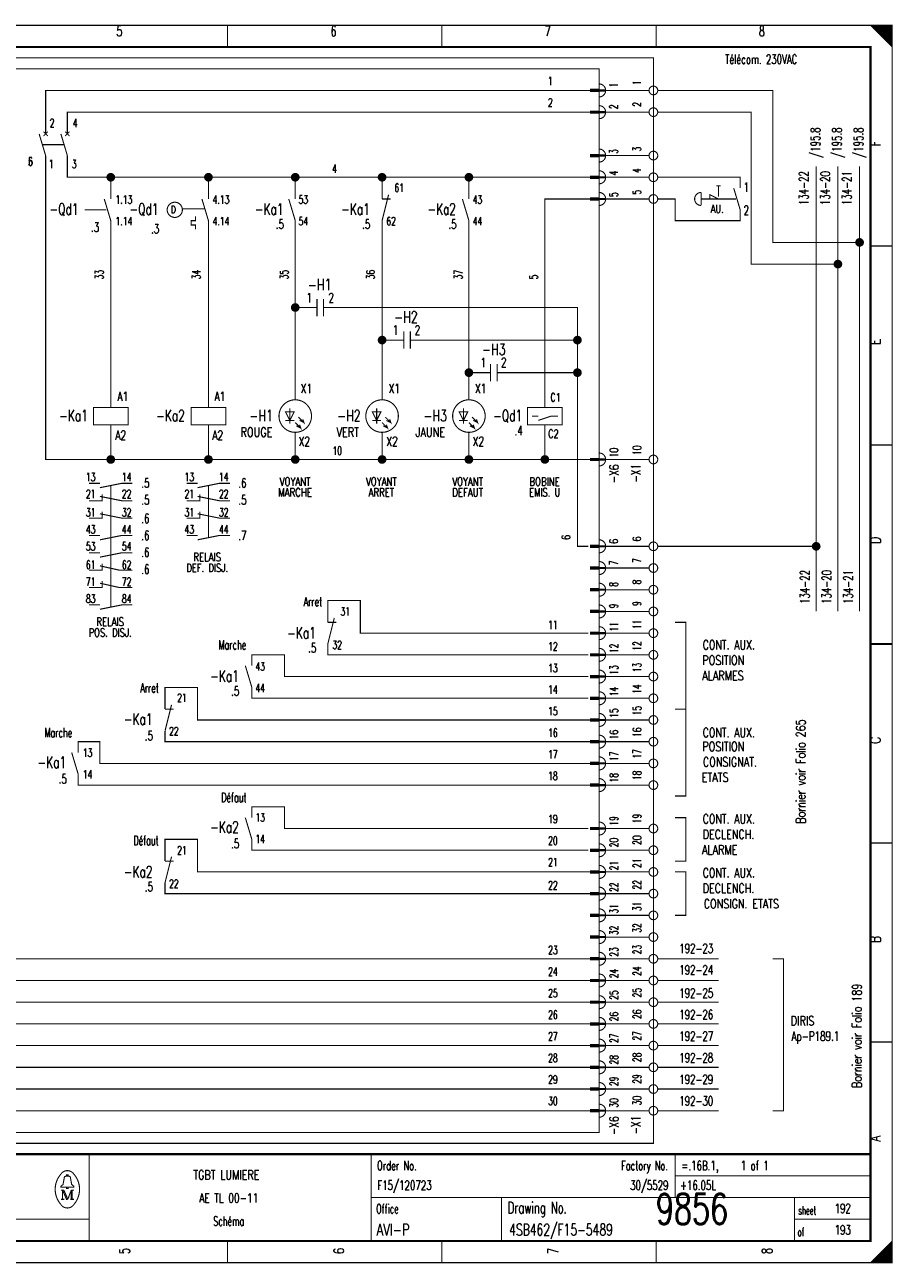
# Model space of a CAD drawing. Extents: x -1 to 405, y 0 to 286.
# Tile 2 of 2: x 205 to 405, y 0 to 285. Entities that reach past the tile are written whole.
import ezdxf
from ezdxf.enums import TextEntityAlignment as Align

# ---------------------------------------------------------------- set-up
doc = ezdxf.new("R2010")
doc.units = 0
doc.header["$MEASUREMENT"] = 0
doc.linetypes.add('GESTRICHELT', pattern=[3.75, 3, -0.75])
doc.layers.get('0').update_dxf_attribs({"color": 9, "linetype": 'CONTINUOUS'})
doc.layers.add('0L', color=7, linetype='CONTINUOUS')
doc.styles.get("Standard").update_dxf_attribs({"font": 'romans.shx', "bigfont": 'TXT.shx'})

# ---------------------------------------------------------------- blocks, each defined once
blk = doc.blocks.new('BCIRCLE_FILLED')
at = {"color": 0, "linetype": 'Continuous', "const_width": 1, "flags": 128}
blk.add_lwpolyline([(0.5, 0, 1), (-0.5, 0, 1)], format="xyb", close=True, dxfattribs=at)

msp = doc.modelspace()

# ---------------------------------------------------------------- linework, layer by layer
at = {"color": 0, "const_width": 0.25, "flags": 128}
for points in [[(0, 142.5), (0, 285), (405, 285), (405, 0), (0, 0), (0, 142.5)], [(400, 285), (405, 280), (404.75, 280.25), (404.75, 285), (404.5, 285), (404.5, 280.5), (404.25, 280.75), (404.25, 285), (404, 285), (404, 281), (403.75, 281.25), (403.75, 285), (403.5, 285), (403.5, 281.5), (403.25, 281.75)], [(401.5, 283.5), (401.5, 285), (401.25, 285), (401.25, 283.75), (401, 284), (401, 285), (400.75, 285), (400.75, 284.25), (400.5, 284.5), (400.5, 285), (400.25, 285), (400.25, 284.75)], [(403.25, 281.75), (403.25, 285), (403, 285), (403, 282), (402.75, 282.25), (402.75, 285), (402.5, 285), (402.5, 282.5), (402.25, 282.75), (402.25, 285), (402, 285), (402, 283), (401.75, 283.25), (401.75, 285), (401.5, 285)], [(210, 260), (210, 270), (335.5, 270)], [(349, 270), (339, 270)], [(397.5, 235), (377.5, 235), (377.5, 270), (351, 270)], [(215, 260), (215, 265), (335.5, 265)], [(349, 265), (339, 265)], [(392.5, 230), (372.5, 230), (372.5, 265), (351, 265)], [(225, 185), (210, 185), (210, 255)], [(225, 250), (215, 250), (215, 255)], [(349, 255), (339, 255)], [(387.5, 150), (387.5, 252.5)], [(392.5, 150), (392.5, 252.5)], [(397.5, 150), (397.5, 252.5)], [(225, 245), (225, 250), (247.5, 250)], [(247.5, 245), (247.5, 250), (267.5, 250)], [(267.5, 245), (267.5, 250), (287.5, 250)], [(287.5, 245), (287.5, 250), (307.5, 250)], [(307.5, 245), (307.5, 250), (335.5, 250)], [(349, 250), (339, 250)], [(363, 245), (363, 246), (365, 245)], [(325, 197), (325, 245), (335.5, 245)], [(349, 245), (339, 245)], [(225, 197), (225, 240)], [(244.5, 241), (244.5, 240), (243.5, 240), (243.5, 239), (244.5, 239), (244.5, 238)], [(247.5, 197), (247.5, 240)], [(267.5, 198.75), (267.5, 240)], [(287.5, 198.75), (287.5, 240)], [(307.5, 198.75), (307.5, 240)], [(269.5, 220), (267.5, 220)], [(297, 212.5), (332.5, 212.5), (332.5, 220), (277, 220)], [(289.5, 212.5), (287.5, 212.5)], [(317, 205), (332.5, 205), (332.5, 212.5)], [(335.5, 55), (187.5, 55), (187.5, 210)], [(335.5, 60), (192.5, 60), (192.5, 210)], [(335.5, 65), (197.5, 65), (197.5, 210)], [(335.5, 70), (202.5, 70), (202.5, 210)], [(309.5, 205), (307.5, 205)], [(335, 165), (332.5, 165), (332.5, 205)], [(325, 197), (329, 197), (329, 193), (321, 193), (321, 197), (325, 197)], [(267.25, 196), (265.25, 196), (266.25, 194), (267.25, 196)], [(268.25, 194.75), (269.5, 193.5), (269.25, 194.25), (269.5, 193.5), (268.5, 194)], [(287.25, 196), (285.25, 196), (286.25, 194), (287.25, 196)], [(288.25, 194.75), (289.5, 193.5), (289.25, 194.25), (289.5, 193.5), (288.5, 194)], [(307.25, 196), (305.25, 196), (306.25, 194), (307.25, 196)], [(308.25, 194.75), (309.5, 193.5), (309.25, 194.25), (309.5, 193.5), (308.5, 194)], [(323.5, 194), (326.5, 195), (328, 195)], [(247.5, 185), (225, 185), (225, 193)], [(267.5, 185), (247.5, 185), (247.5, 193)], [(267.5, 193.5), (268.75, 192.25), (268.5, 193), (268.75, 192.25), (267.75, 192.75)], [(287.5, 185), (267.5, 185), (267.5, 191.25)], [(287.5, 193.5), (288.75, 192.25), (288.5, 193), (288.75, 192.25), (287.75, 192.75)], [(307.5, 185), (287.5, 185), (287.5, 191.25)], [(307.5, 193.5), (308.75, 192.25), (308.5, 193), (308.75, 192.25), (307.75, 192.75)], [(325, 185), (307.5, 185), (307.5, 191.25)], [(335.5, 185), (325, 185), (325, 193)], [(349, 185), (339, 185)], [(220, 175.5), (223, 175.5), (223, 177)], [(222.5, 178.5), (227.5, 179.5), (230, 179.5)], [(242.5, 175.5), (245.5, 175.5), (245.5, 177)], [(245, 178.5), (250, 179.5), (252.5, 179.5)], [(335.5, 50), (172.5, 50), (172.5, 175), (98, 175)], [(222.5, 176.5), (227.5, 175.5), (230, 175.5)], [(245, 176.5), (250, 175.5), (252.5, 175.5)], [(220, 171.5), (223, 171.5), (223, 173)], [(222.5, 172.5), (227.5, 171.5), (230, 171.5)], [(242.5, 171.5), (245.5, 171.5), (245.5, 173)], [(245, 172.5), (250, 171.5), (252.5, 171.5)], [(222.5, 166.5), (227.5, 167.5), (230, 167.5)], [(245, 166.5), (250, 167.5), (252.5, 167.5)], [(222.5, 162.5), (227.5, 163.5), (230, 163.5)], [(349, 165), (339, 165)], [(387.5, 165), (351, 165)], [(220, 159.5), (223, 159.5), (223, 161)], [(222.5, 160.5), (227, 159.5), (230, 159.5)], [(349, 160), (339, 160)], [(220, 155.5), (223, 155.5), (223, 157)], [(335.5, 45), (167.5, 45), (167.5, 155), (103, 155)], [(222.5, 156.5), (227, 155.5), (230, 155.5)], [(349, 155), (339, 155)], [(222.5, 150.5), (227.5, 151.5), (230, 151.5)], [(335, 145), (282.5, 145), (282.5, 152.5), (275, 152.5), (275, 147.5)], [(349, 150), (339, 150)], [(355, 127.5), (357.5, 127.5), (357.5, 147.5), (355, 147.5)], [(335, 140), (275, 140), (275, 142.5)], [(349, 145), (339, 145)], [(335, 135), (265, 135), (265, 140), (257.5, 140), (257.5, 137.5)], [(349, 140), (339, 140)], [(335.5, 40), (162.5, 40), (162.5, 135), (108, 135)], [(349, 135), (339, 135)], [(335.5, 125), (245, 125), (245, 132.5), (237.5, 132.5), (237.5, 127.5)], [(335, 130), (257.5, 130), (257.5, 132.5)], [(349, 130), (339, 130)], [(355, 127.5), (357.5, 127.5), (357.5, 107.5), (355, 107.5)], [(349, 125), (339, 125)], [(335.5, 35), (157.5, 35), (157.5, 120), (120, 120)], [(335.5, 115), (222.5, 115), (222.5, 120), (217.5, 120), (217.5, 117.5)], [(335.5, 120), (237.5, 120), (237.5, 122.5)], [(349, 120), (339, 120)], [(349, 115), (339, 115)], [(335.5, 110), (217.5, 110), (217.5, 112.5)], [(349, 110), (339, 110)], [(335, 100), (265, 100), (265, 105), (257.5, 105), (257.5, 102.5)], [(349, 100), (339, 100)], [(355, 102.5), (357.5, 102.5), (357.5, 92.5), (355, 92.5)], [(335.5, 90), (245, 90), (245, 97.5), (237.5, 97.5), (237.5, 92.5)], [(335, 95), (257.5, 95), (257.5, 97.5)], [(349, 95), (339, 95)], [(349, 90), (339, 90)], [(355, 90), (357.5, 90), (357.5, 80), (355, 80)], [(335.5, 85), (237.5, 85), (237.5, 87.5)], [(349, 85), (339, 85)], [(349, 80), (339, 80)], [(349, 75), (339, 75)], [(349, 70), (339, 70)], [(365, 70), (351, 70)], [(377.5, 70), (380, 70), (380, 35), (377.5, 35)], [(349, 65), (339, 65)], [(365, 65), (351, 65)], [(349, 60), (339, 60)], [(365, 60), (351, 60)], [(349, 55), (339, 55)], [(365, 55), (351, 55)], [(349, 50), (339, 50)], [(365, 50), (351, 50)], [(349, 45), (339, 45)], [(365, 45), (351, 45)], [(349, 40), (339, 40)], [(365, 40), (351, 40)], [(349, 35), (339, 35)], [(365, 35), (351, 35)], [(214.8, 19.9), (214.8, 20.2), (215.2, 20.2), (215.2, 19.9)], [(214.8, 17.4), (213.5, 17.4), (213.5, 17.6), (214, 18), (214.3, 19.6)], [(215.2, 17.4), (216.5, 17.4), (216.5, 17.6), (216, 18), (215.7, 19.6)], [(213.9, 16.7), (213.9, 14.6), (213.5, 14.6)], [(213.9, 16.7), (214.8, 14.6), (215.1, 14.6)], [(403, 0), (403, 3), (402.75, 2.75), (402.75, 0), (402.5, 0), (402.5, 2.5), (402.25, 2.25), (402.25, 0), (402, 0), (402, 2), (401.75, 1.75), (401.75, 0), (401.5, 0), (401.5, 1.5), (401.25, 1.25)], [(404.75, 4.75), (404.75, 0), (404.5, 0), (404.5, 4.5), (404.25, 4.25), (404.25, 0), (404, 0), (404, 4), (403.75, 3.75), (403.75, 0), (403.5, 0), (403.5, 3.5), (403.25, 3.25), (403.25, 0), (403, 0)], [(401.25, 1.25), (401.25, 0), (401, 0), (401, 1), (400.75, 0.75), (400.75, 0), (400.5, 0), (400.5, 0.5), (400.25, 0.25), (400.25, 0)]]:
    msp.add_lwpolyline(points, dxfattribs=at)
at = {"color": 0, "flags": 128}
for points, const_width in [([(0, 285), (405, 285), (405, 0), (0, 0)], 0.25), ([(5, 280), (400, 280), (400, 5), (5, 5)], 0.5), ([(5, 280), (400, 280), (400, 5), (5, 5)], 0.25), ([(337.5, 269.75), (335.5, 269.75), (335.5, 270.25), (337.5, 270.25)], 0.25), ([(337.5, 264.75), (335.5, 264.75), (335.5, 265.25), (337.5, 265.25)], 0.25), ([(337.5, 254.75), (335.5, 254.75), (335.5, 255.25), (337.5, 255.25)], 0.25), ([(337.5, 249.75), (335.5, 249.75), (335.5, 250.25), (337.5, 250.25)], 0.25), ([(337.5, 244.75), (335.5, 244.75), (335.5, 245.25), (337.5, 245.25)], 0.25), ([(221, 193), (229, 193), (229, 197), (221, 197)], 0.25), ([(243.5, 193), (251.5, 193), (251.5, 197), (243.5, 197)], 0.25), ([(337.5, 184.75), (335.5, 184.75), (335.5, 185.25), (337.5, 185.25)], 0.25), ([(337.5, 164.75), (335.5, 164.75), (335.5, 165.25), (337.5, 165.25)], 0.25), ([(337.5, 159.75), (335.5, 159.75), (335.5, 160.25), (337.5, 160.25)], 0.25), ([(337.5, 154.75), (335.5, 154.75), (335.5, 155.25), (337.5, 155.25)], 0.25), ([(337.5, 149.75), (335.5, 149.75), (335.5, 150.25), (337.5, 150.25)], 0.25), ([(337.5, 144.75), (335.5, 144.75), (335.5, 145.25), (337.5, 145.25)], 0.25), ([(337.5, 139.75), (335.5, 139.75), (335.5, 140.25), (337.5, 140.25)], 0.25), ([(337.5, 134.75), (335.5, 134.75), (335.5, 135.25), (337.5, 135.25)], 0.25), ([(337.5, 129.75), (335.5, 129.75), (335.5, 130.25), (337.5, 130.25)], 0.25), ([(337.5, 124.75), (335.5, 124.75), (335.5, 125.25), (337.5, 125.25)], 0.25), ([(337.5, 119.75), (335.5, 119.75), (335.5, 120.25), (337.5, 120.25)], 0.25), ([(337.5, 114.75), (335.5, 114.75), (335.5, 115.25), (337.5, 115.25)], 0.25), ([(337.5, 109.75), (335.5, 109.75), (335.5, 110.25), (337.5, 110.25)], 0.25), ([(337.5, 99.75), (335.5, 99.75), (335.5, 100.25), (337.5, 100.25)], 0.25), ([(337.5, 94.75), (335.5, 94.75), (335.5, 95.25), (337.5, 95.25)], 0.25), ([(337.5, 89.75), (335.5, 89.75), (335.5, 90.25), (337.5, 90.25)], 0.25), ([(337.5, 84.75), (335.5, 84.75), (335.5, 85.25), (337.5, 85.25)], 0.25), ([(337.5, 79.75), (335.5, 79.75), (335.5, 80.25), (337.5, 80.25)], 0.25), ([(337.5, 74.75), (335.5, 74.75), (335.5, 75.25), (337.5, 75.25)], 0.25), ([(337.5, 69.75), (335.5, 69.75), (335.5, 70.25), (337.5, 70.25)], 0.25), ([(337.5, 64.75), (335.5, 64.75), (335.5, 65.25), (337.5, 65.25)], 0.25), ([(337.5, 59.75), (335.5, 59.75), (335.5, 60.25), (337.5, 60.25)], 0.25), ([(337.5, 54.75), (335.5, 54.75), (335.5, 55.25), (337.5, 55.25)], 0.25), ([(337.5, 49.75), (335.5, 49.75), (335.5, 50.25), (337.5, 50.25)], 0.25), ([(337.5, 44.75), (335.5, 44.75), (335.5, 45.25), (337.5, 45.25)], 0.25), ([(337.5, 39.75), (335.5, 39.75), (335.5, 40.25), (337.5, 40.25)], 0.25), ([(337.5, 34.75), (335.5, 34.75), (335.5, 35.25), (337.5, 35.25)], 0.25), ([(214.8, 17.4), (215.2, 17.4), (215.2, 17.1), (214.8, 17.1)], 0.25)]:
    msp.add_lwpolyline(points, close=True, dxfattribs=dict(at, const_width=const_width))
at = {"color": 0}
for points, const_width in [([(251.875, 285), (251.875, 280)], 0.25), ([(301.25, 285), (301.25, 280)], 0.25), ([(350.625, 285), (350.625, 280)], 0.25), ([(335.5, 270), (337.5, 270)], 0.25), ([(335.5, 265), (337.5, 265)], 0.25), ([(208.5, 260), (210, 255)], 0.25), ([(210.5, 260.5), (209.5, 259.5)], 0.25), ([(209.5, 260.5), (210.5, 259.5)], 0.25), ([(213.5, 260), (215, 255)], 0.25), ([(215.5, 260.5), (214.5, 259.5)], 0.25), ([(214.5, 260.5), (215.5, 259.5)], 0.25), ([(335.5, 255), (337.5, 255)], 0.25), ([(335.5, 250), (337.5, 250)], 0.25), ([(289, 246), (287.5, 240)], 0.25), ([(361, 246.5), (361, 243.5)], 0.25), ([(364.5, 248), (365.5, 248)], 0.25), ([(368.5, 247.5), (370, 242.5)], 0.25), ([(223.5, 245), (225, 240)], 0.25), ([(246, 245), (247.5, 240)], 0.25), ([(266, 245), (267.5, 240)], 0.25), ([(287.5, 245), (289.5, 245)], 0.25), ([(306, 245), (307.5, 240)], 0.25), ([(335.5, 245), (337.5, 245)], 0.25), ([(405, 234.167), (400, 234.167)], 0.25), ([(272.5, 220), (269.5, 220)], 0.25), ([(272.5, 222), (272.5, 218)], 0.25), ([(274, 222), (274, 218)], 0.25), ([(274, 220), (277, 220)], 0.25), ([(292.5, 214.5), (292.5, 210.5)], 0.25), ([(294, 214.5), (294, 210.5)], 0.25), ([(292.5, 212.5), (289.5, 212.5)], 0.25), ([(294, 212.5), (297, 212.5)], 0.25), ([(312.5, 207), (312.5, 203)], 0.25), ([(314, 207), (314, 203)], 0.25), ([(312.5, 205), (309.5, 205)], 0.25), ([(314, 205), (317, 205)], 0.25), ([(266.25, 196.75), (266.25, 193.25)], 0.25), ([(286.25, 196.75), (286.25, 193.25)], 0.25), ([(306.25, 196.75), (306.25, 193.25)], 0.25), ([(265.25, 194), (267.25, 194)], 0.25), ([(285.25, 194), (287.25, 194)], 0.25), ([(305.25, 194), (307.25, 194)], 0.25), ([(322, 195), (323.5, 195)], 0.25), ([(405, 188.334), (400, 188.334)], 0.25), ([(335.5, 185), (337.5, 185)], 0.25), ([(220, 179.5), (222.5, 179.5)], 0.25), ([(242.5, 179.5), (245, 179.5)], 0.25), ([(220, 167.5), (222.5, 167.5)], 0.25), ([(242.5, 167.5), (245, 167.5)], 0.25), ([(220, 163.5), (222.5, 163.5)], 0.25), ([(335.5, 165), (337.5, 165)], 0.25), ([(335.5, 160), (337.5, 160)], 0.25), ([(335.5, 155), (337.5, 155)], 0.25), ([(220, 151.5), (222.5, 151.5)], 0.25), ([(276.5, 148.5), (275, 142.5)], 0.25), ([(335.5, 150), (337.5, 150)], 0.25), ([(275, 147.5), (277, 147.5)], 0.25), ([(335.5, 145), (337.5, 145)], 0.25), ([(400, 142.5), (405, 142.5)], 0.5), ([(405, 142.5), (400, 142.5)], 0.25), ([(335.5, 140), (337.5, 140)], 0.25), ([(256, 137.5), (257.5, 132.5)], 0.25), ([(335.5, 135), (337.5, 135)], 0.25), ([(239, 128.5), (237.5, 122.5)], 0.25), ([(335.5, 130), (337.5, 130)], 0.25), ([(237.5, 127.5), (239.5, 127.5)], 0.25), ([(335.5, 125), (337.5, 125)], 0.25), ([(335.5, 120), (337.5, 120)], 0.25), ([(216, 117.5), (217.5, 112.5)], 0.25), ([(335.5, 115), (337.5, 115)], 0.25), ([(335.5, 110), (337.5, 110)], 0.25), ([(256, 102.5), (257.5, 97.5)], 0.25), ([(335.5, 100), (337.5, 100)], 0.25), ([(335.5, 95), (337.5, 95)], 0.25), ([(405, 96.667), (400, 96.667)], 0.25), ([(239, 93.5), (237.5, 87.5)], 0.25), ([(237.5, 92.5), (239.5, 92.5)], 0.25), ([(335.5, 90), (337.5, 90)], 0.25), ([(335.5, 85), (337.5, 85)], 0.25), ([(335.5, 80), (337.5, 80)], 0.25), ([(335.5, 75), (337.5, 75)], 0.25), ([(335.5, 70), (337.5, 70)], 0.25), ([(335.5, 65), (337.5, 65)], 0.25), ([(335.5, 60), (337.5, 60)], 0.25), ([(335.5, 55), (337.5, 55)], 0.25), ([(335.5, 50), (337.5, 50)], 0.25), ([(405, 50.834), (400, 50.834)], 0.25), ([(335.5, 45), (337.5, 45)], 0.25), ([(335.5, 40), (337.5, 40)], 0.25), ([(335.5, 35), (337.5, 35)], 0.25), ([(400, 25), (5, 25)], 0.5), ([(220, 25), (220, 5)], 0.25), ([(285, 25), (285, 5)], 0.25), ([(355, 25), (355, 15)], 0.25), ([(214.6, 19.9), (215.5, 19.9)], 0.25), ([(355, 20), (400, 20)], 0.25), ([(213.5, 16.7), (214.2, 16.7)], 0.25), ([(213.9, 14.6), (214.3, 14.6)], 0.25), ([(214.2, 16.7), (215.1, 14.6)], 0.25), ([(215.1, 14.6), (215.9, 16.7)], 0.25), ([(216.5, 14.6), (215.7, 14.6)], 0.25), ([(215.9, 14.6), (215.9, 16.7)], 0.25), ([(215.9, 16.7), (216.5, 16.7)], 0.25), ([(216.1, 16.7), (216.1, 14.6)], 0.25), ([(285, 15), (400, 15)], 0.25), ([(315, 15), (315, 5)], 0.25), ([(382.5, 15), (382.5, 5)], 0.25), ([(5, 10), (220, 10)], 0.25), ([(382.5, 10), (400, 10)], 0.25), ([(251.875, 0), (251.875, 5)], 0.25), ([(301.25, 0), (301.25, 5)], 0.25), ([(350.625, 0), (350.625, 5)], 0.25), ([(405, 5), (400, 0)], 0.25)]:
    msp.add_lwpolyline(points, dxfattribs=dict(at, const_width=const_width))
at = {"color": 0, "linetype": 'GESTRICHELT', "const_width": 0.25, "flags": 128}
for points in [[(67.5, 277.5), (350, 277.5), (350, 27.5), (125, 27.5), (125, 65), (67.5, 65), (67.5, 277.5)], [(70, 250), (150, 250), (150, 275), (337.5, 275), (337.5, 225)], [(337.5, 192.5), (337.5, 30), (150, 30), (150, 82.5), (70, 82.5), (70, 250)], [(370, 247.5), (370, 250), (351, 250)], [(370, 242.5), (370, 240), (355, 240), (355, 245), (351, 245)]]:
    msp.add_lwpolyline(points, dxfattribs=at)
at = {"color": 0, "const_width": 0.25, "flags": 128}
for points in [[(337.5, 268.5, 1), (337.5, 271.5, 1)], [(337.5, 263.5, 1), (337.5, 266.5, 1)], [(337.5, 253.5, 1), (337.5, 256.5, 1)], [(337.5, 248.5, 1), (337.5, 251.5, 1)], [(337.5, 243.5, 1), (337.5, 246.5, 1)], [(361, 246.5, 1), (361, 243.5, 1)], [(337.5, 183.5, 1), (337.5, 186.5, 1)], [(337.5, 163.5, 1), (337.5, 166.5, 1)], [(337.5, 158.5, 1), (337.5, 161.5, 1)], [(337.5, 153.5, 1), (337.5, 156.5, 1)], [(337.5, 148.5, 1), (337.5, 151.5, 1)], [(337.5, 143.5, 1), (337.5, 146.5, 1)], [(337.5, 138.5, 1), (337.5, 141.5, 1)], [(337.5, 133.5, 1), (337.5, 136.5, 1)], [(337.5, 128.5, 1), (337.5, 131.5, 1)], [(337.5, 123.5, 1), (337.5, 126.5, 1)], [(337.5, 118.5, 1), (337.5, 121.5, 1)], [(337.5, 113.5, 1), (337.5, 116.5, 1)], [(337.5, 108.5, 1), (337.5, 111.5, 1)], [(337.5, 98.5, 1), (337.5, 101.5, 1)], [(337.5, 93.5, 1), (337.5, 96.5, 1)], [(337.5, 88.5, 1), (337.5, 91.5, 1)], [(337.5, 83.5, 1), (337.5, 86.5, 1)], [(337.5, 78.5, 1), (337.5, 81.5, 1)], [(337.5, 73.5, 1), (337.5, 76.5, 1)], [(337.5, 68.5, 1), (337.5, 71.5, 1)], [(337.5, 63.5, 1), (337.5, 66.5, 1)], [(337.5, 58.5, 1), (337.5, 61.5, 1)], [(337.5, 53.5, 1), (337.5, 56.5, 1)], [(337.5, 48.5, 1), (337.5, 51.5, 1)], [(337.5, 43.5, 1), (337.5, 46.5, 1)], [(337.5, 38.5, 1), (337.5, 41.5, 1)], [(337.5, 33.5, 1), (337.5, 36.5, 1)], [(213.499601, 20.388348, 0.373815), (213.488, 13.425, 0.373815)], [(216.493359, 20.403602, 0.530775), (213.513, 20.413, 0.530775)], [(214.6, 19.9, 0.414214), (214.3, 19.6, 0.414214)], [(215.7, 19.6, 0.414214), (215.4, 19.9, 0.414214)], [(216.498075, 13.401685, 0.378582), (216.463, 20.438, 0.378582)], [(213.502705, 13.401803, 0.532213), (216.488, 13.388, 0.532213)]]:
    msp.add_lwpolyline(points, format="xyb", dxfattribs=at)
for points in [[(351, 270, 1), (349, 270, 1)], [(351, 265, 1), (349, 265, 1)], [(351, 255, 1), (349, 255, 1)], [(351, 250, 1), (349, 250, 1)], [(351, 245, 1), (349, 245, 1)], [(241.5, 242.5, 1), (238, 242.5, 1)], [(271.25, 195, 1), (263.75, 195, 1)], [(291.25, 195, 1), (283.75, 195, 1)], [(311.25, 195, 1), (303.75, 195, 1)], [(351, 185, 1), (349, 185, 1)], [(351, 165, 1), (349, 165, 1)], [(351, 160, 1), (349, 160, 1)], [(351, 155, 1), (349, 155, 1)], [(351, 150, 1), (349, 150, 1)], [(351, 145, 1), (349, 145, 1)], [(351, 140, 1), (349, 140, 1)], [(351, 135, 1), (349, 135, 1)], [(351, 130, 1), (349, 130, 1)], [(351, 125, 1), (349, 125, 1)], [(351, 120, 1), (349, 120, 1)], [(351, 115, 1), (349, 115, 1)], [(351, 110, 1), (349, 110, 1)], [(351, 100, 1), (349, 100, 1)], [(351, 95, 1), (349, 95, 1)], [(351, 90, 1), (349, 90, 1)], [(351, 85, 1), (349, 85, 1)], [(351, 80, 1), (349, 80, 1)], [(351, 75, 1), (349, 75, 1)], [(351, 70, 1), (349, 70, 1)], [(351, 65, 1), (349, 65, 1)], [(351, 60, 1), (349, 60, 1)], [(351, 55, 1), (349, 55, 1)], [(351, 50, 1), (349, 50, 1)], [(351, 45, 1), (349, 45, 1)], [(351, 40, 1), (349, 40, 1)], [(351, 35, 1), (349, 35, 1)]]:
    msp.add_lwpolyline(points, format="xyb", close=True, dxfattribs=at)
at = {"color": 0, "linetype": 'GESTRICHELT', "const_width": 0.25}
for points in [[(209.25, 257.5), (214.25, 257.5)], [(365, 248), (365, 245.5)], [(219, 242.5), (224, 242.5)], [(241.5, 242.75), (246.75, 242.75)], [(367, 245), (361, 245)], [(364, 245), (369, 245)], [(337.5, 192.5), (337.5, 227.5)], [(225, 167), (225, 179)], [(247.5, 167), (247.5, 179)], [(225, 151), (225, 171.5)]]:
    msp.add_lwpolyline(points, dxfattribs=at)
at = {"layer": '0L', "color": 0}
for points in [[(338.95, 270.25), (337.55, 270.25), (338.95, 269.75), (337.55, 269.75)], [(338.95, 265.25), (337.55, 265.25), (338.95, 264.75), (337.55, 264.75)], [(338.95, 255.25), (337.55, 255.25), (338.95, 254.75), (337.55, 254.75)], [(338.95, 250.25), (337.55, 250.25), (338.95, 249.75), (337.55, 249.75)], [(338.95, 245.25), (337.55, 245.25), (338.95, 244.75), (337.55, 244.75)], [(338.95, 185.25), (337.55, 185.25), (338.95, 184.75), (337.55, 184.75)], [(338.95, 165.25), (337.55, 165.25), (338.95, 164.75), (337.55, 164.75)], [(338.95, 160.25), (337.55, 160.25), (338.95, 159.75), (337.55, 159.75)], [(338.95, 155.25), (337.55, 155.25), (338.95, 154.75), (337.55, 154.75)], [(338.95, 150.25), (337.55, 150.25), (338.95, 149.75), (337.55, 149.75)], [(338.95, 145.25), (337.55, 145.25), (338.95, 144.75), (337.55, 144.75)], [(338.95, 140.25), (337.55, 140.25), (338.95, 139.75), (337.55, 139.75)], [(338.95, 135.25), (337.55, 135.25), (338.95, 134.75), (337.55, 134.75)], [(338.95, 130.25), (337.55, 130.25), (338.95, 129.75), (337.55, 129.75)], [(338.95, 125.25), (337.55, 125.25), (338.95, 124.75), (337.55, 124.75)], [(338.95, 120.25), (337.55, 120.25), (338.95, 119.75), (337.55, 119.75)], [(338.95, 115.25), (337.55, 115.25), (338.95, 114.75), (337.55, 114.75)], [(338.95, 110.25), (337.55, 110.25), (338.95, 109.75), (337.55, 109.75)], [(338.95, 100.25), (337.55, 100.25), (338.95, 99.75), (337.55, 99.75)], [(338.95, 95.25), (337.55, 95.25), (338.95, 94.75), (337.55, 94.75)], [(338.95, 90.25), (337.55, 90.25), (338.95, 89.75), (337.55, 89.75)], [(338.95, 85.25), (337.55, 85.25), (338.95, 84.75), (337.55, 84.75)], [(338.95, 80.25), (337.55, 80.25), (338.95, 79.75), (337.55, 79.75)], [(338.95, 75.25), (337.55, 75.25), (338.95, 74.75), (337.55, 74.75)], [(338.95, 70.25), (337.55, 70.25), (338.95, 69.75), (337.55, 69.75)], [(338.95, 65.25), (337.55, 65.25), (338.95, 64.75), (337.55, 64.75)], [(338.95, 60.25), (337.55, 60.25), (338.95, 59.75), (337.55, 59.75)], [(338.95, 55.25), (337.55, 55.25), (338.95, 54.75), (337.55, 54.75)], [(338.95, 50.25), (337.55, 50.25), (338.95, 49.75), (337.55, 49.75)], [(338.95, 45.25), (337.55, 45.25), (338.95, 44.75), (337.55, 44.75)], [(338.95, 40.25), (337.55, 40.25), (338.95, 39.75), (337.55, 39.75)], [(338.95, 35.25), (337.55, 35.25), (338.95, 34.75), (337.55, 34.75)]]:
    msp.add_solid(points, dxfattribs=at)

# ---------------------------------------------------------------- block references
at = {"color": 0}
for p in [(225, 250), (247.5, 250), (267.5, 250), (287.5, 250), (307.5, 250), (397.5, 235), (392.5, 230), (267.5, 220), (287.5, 212.5), (332.5, 212.5), (307.5, 205), (332.5, 205), (225, 185), (247.5, 185), (267.5, 185), (287.5, 185), (307.5, 185), (325, 185), (387.5, 165)]:
    msp.add_blockref('BCIRCLE_FILLED', p, dxfattribs=at)

# ---------------------------------------------------------------- texts
for s, height, width, p in [('5', 2.38125, 0.672, (226.989415, 284.858032)), ('6', 2.38125, 0.672, (276.323163, 284.858032)), ('7', 2.38125, 0.672, (325.656912, 284.858032)), ('8', 2.38125, 0.672, (374.99066, 284.858032)), ('D', 1.666875, 0.76, (239.411582, 243.403487)), ('AU.', 1.905, 0.738667, (364.698007, 243.687422)), ('-H1', 2.619375, 0.709333, (273.128892, 226.580324)), ('-H2', 2.619375, 0.709333, (293.004359, 219.127024)), ('-H3', 2.619375, 0.709333, (313.234745, 211.673724)), ('VOYANT', 1.905, 0.76, (267.450187, 180.86675)), ('VOYANT', 1.905, 0.76, (287.325654, 180.86675)), ('VOYANT', 1.905, 0.76, (307.201121, 180.86675)), ('BOBINE', 1.905, 0.76, (324.947073, 180.86675)), ('MARCHE', 1.905, 0.76, (267.450187, 178.382316)), ('ARRET', 1.905, 0.76, (287.325654, 178.382316)), ('DEFAUT', 1.905, 0.76, (307.201121, 178.382316)), ('EMIS. U', 1.905, 0.741714, (324.947073, 178.382316)), ('RELAIS', 1.905, 0.76, (247.219801, 163.475716)), ('DEF. DISJ.', 1.905, 0.7408, (247.219801, 160.991283)), ('RELAIS', 1.905, 0.76, (224.8599, 148.569116)), ('POS. DISJ.', 1.905, 0.7408, (224.8599, 146.084682)), ('TGBT LUMIERE ', 2.143125, 0.754667, (252.188667, 21.295143)), ('AE TL 00-11', 2.143125, 0.712, (252.188667, 15.971357)), ('Schéma', 2.143125, 0.626667, (252.188667, 10.647572))]:
    msp.add_text(s, height=height, dxfattribs=dict(at, width=width)).set_placement(p, align=Align.TOP_CENTER)
for s, height, width, p in [('Télécom. 230VAC', 2.143125, 0.669867, (366.520517, 278.256538)), ('1', 1.905, 0.672, (325.7066, 273.145704)), ('2', 1.905, 0.672, (325.7066, 268.176837)), ('1', 1.905, 0.672, (210.712827, 253.980075)), ('3', 1.905, 0.672, (216.036613, 253.980075)), ('4', 1.905, 0.672, (276.017933, 252.915318)), ('1', 2.143125, 0.672, (370.78132, 248.798257)), ('1.13', 1.905, 0.678, (226.098568, 245.816936)), ('4.13', 1.905, 0.678, (248.458468, 245.816936)), ('53', 1.905, 0.672, (268.259402, 245.816936)), ('43', 1.905, 0.672, (308.365255, 245.816936)), ('2', 2.143125, 0.672, (370.78132, 243.474471)), ('1.14', 1.905, 0.678, (226.098568, 240.84807)), ('4.14', 1.905, 0.678, (248.458468, 240.84807)), ('54', 1.905, 0.672, (268.259402, 240.84807)), ('62', 1.905, 0.672, (288.489788, 240.84807)), ('44', 1.905, 0.672, (308.365255, 240.84807)), ('A2', 2.143125, 0.716, (226.036457, 191.656289)), ('A2', 2.143125, 0.716, (248.396357, 191.656289)), ('C2', 1.905, 0.716, (325.768711, 191.86924)), ('X2', 2.143125, 0.716, (268.271824, 190.236613)), ('X2', 2.143125, 0.716, (288.50221, 190.236613)), ('X2', 2.143125, 0.716, (308.377677, 190.236613)), ('10', 1.905, 0.672, (276.067621, 187.965131)), ('13', 1.905, 0.672, (219.280573, 181.931507)), ('.5', 2.143125, 0.684, (232.032814, 180.653798)), ('.5', 2.143125, 0.684, (232.032814, 180.653798)), ('13', 1.905, 0.672, (241.995392, 181.931507)), ('.6', 2.143125, 0.684, (254.392715, 180.653798)), ('.6', 2.143125, 0.684, (254.392715, 180.653798)), ('21', 1.905, 0.672, (219.280573, 178.027397)), ('21', 1.905, 0.672, (241.995392, 178.027397)), ('.5', 2.143125, 0.684, (232.032814, 176.749689)), ('.5', 2.143125, 0.684, (232.032814, 176.749689)), ('.5', 2.143125, 0.684, (254.392715, 176.749689)), ('.5', 2.143125, 0.684, (254.392715, 176.749689)), ('31', 1.905, 0.672, (219.280573, 173.768369)), ('.6', 2.143125, 0.684, (232.032814, 172.49066)), ('.6', 2.143125, 0.684, (232.032814, 172.49066)), ('31', 1.905, 0.672, (241.995392, 173.768369)), ('43', 1.905, 0.672, (219.280573, 169.864259)), ('.6', 2.143125, 0.684, (232.032814, 168.58655)), ('.6', 2.143125, 0.684, (232.032814, 168.58655)), ('43', 1.905, 0.672, (241.995392, 169.864259)), ('.7', 2.143125, 0.684, (254.392715, 168.58655)), ('.7', 2.143125, 0.684, (254.392715, 168.58655)), ('53', 1.905, 0.672, (219.280573, 165.960149)), ('.6', 2.143125, 0.684, (232.032814, 164.682441)), ('.6', 2.143125, 0.684, (232.032814, 164.682441)), ('61', 1.905, 0.672, (219.280573, 161.701121)), ('.6', 2.143125, 0.684, (232.032814, 160.778331)), ('.6', 2.143125, 0.684, (232.032814, 160.778331)), ('71', 1.905, 0.672, (219.280573, 157.797011)), ('83', 1.905, 0.672, (219.280573, 153.892902)), ('11', 1.905, 0.672, (325.756289, 147.859278)), ('32', 1.905, 0.672, (276.067621, 143.24533)), ('12', 1.905, 0.672, (325.756289, 142.890411)), ('CONT. AUX.', 2.143125, 0.7408, (361.352895, 143.387298)), ('POSITION', 2.143125, 0.76, (361.253518, 139.838107)), ('43', 1.905, 0.672, (258.321669, 138.276463)), ('13', 1.905, 0.672, (325.756289, 137.921544)), ('ALARMES', 2.143125, 0.76, (361.253518, 136.288917)), ('44', 1.905, 0.672, (258.321669, 133.307597)), ('14', 1.905, 0.672, (325.756289, 132.952677)), ('15', 1.905, 0.672, (325.756289, 127.983811)), ('22', 1.905, 0.672, (238.446202, 123.369863)), ('16', 1.905, 0.672, (325.756289, 123.014944)), ('CONT. AUX.', 2.143125, 0.7408, (361.352895, 123.156912)), ('POSITION', 2.143125, 0.76, (361.253518, 119.96264)), ('13', 1.905, 0.672, (218.570735, 118.400996)), ('17', 1.905, 0.672, (325.756289, 118.046077)), ('CONSIGNAT.', 2.143125, 0.7536, (361.402584, 116.41345)), ('14', 1.905, 0.672, (218.570735, 113.43213)), ('18', 1.905, 0.672, (325.756289, 113.07721)), ('ETATS', 2.143125, 0.76, (361.104452, 112.864259)), ('13', 1.905, 0.672, (258.321669, 103.494396)), ('19', 1.905, 0.672, (325.756289, 103.139477)), ('CONT. AUX.', 2.143125, 0.7408, (361.352895, 103.281445)), ('14', 1.905, 0.672, (258.321669, 98.525529)), ('20', 1.905, 0.672, (325.756289, 98.17061)), ('DECLENCH.', 2.143125, 0.752889, (361.365318, 99.732254)), ('ALARME', 2.143125, 0.76, (361.191407, 96.183064)), ('21', 1.905, 0.672, (325.756289, 93.201743)), ('CONT. AUX.', 2.143125, 0.7408, (361.352895, 90.859278)), ('22', 1.905, 0.672, (238.446202, 88.232877)), ('22', 1.905, 0.672, (325.756289, 87.877958)), ('DECLENCH.', 2.143125, 0.752889, (361.365318, 87.310087)), ('CONSIGN. ETATS', 2.143125, 0.750857, (361.613761, 83.760897)), ('23', 1.905, 0.672, (325.756289, 72.971357)), ('24', 1.905, 0.672, (325.756289, 68.002491)), ('25', 1.905, 0.672, (325.756289, 63.033624)), ('26', 1.905, 0.672, (325.756289, 58.064757)), ('DIRIS', 2.143125, 0.76, (381.640068, 56.787049)), ('27', 1.905, 0.672, (325.756289, 53.09589)), ('Ap-P189.1', 2.143125, 0.688889, (381.813979, 53.237858)), ('28', 1.905, 0.672, (325.756289, 48.127024)), ('29', 1.905, 0.672, (325.756289, 43.158157)), ('30', 1.905, 0.672, (325.756289, 38.18929)), ('Order No.', 2.143125, 0.656889, (286.328331, 23.424658)), ('=.16B.1,    1 of 1', 2.143125, 0.682, (356.433717, 23.424658)), ('Office', 2.143125, 0.626667, (286.154421, 13.486924)), ('Drawing No.', 2.619375, 0.646545, (316.427242, 13.983811)), ('sheet', 1.905, 0.6, (383.377397, 12.990037)), ('of', 1.905, 0.6, (383.228331, 8.021171))]:
    msp.add_text(s, height=height, dxfattribs=dict(at, width=width)).set_placement(p, align=Align.TOP_LEFT)
for s, height, width, p in [('1', 1.905, 0.672, (339.903362, 270.66127)), ('2', 1.905, 0.672, (339.903362, 265.692403)), ('/195.8', 2.143125, 0.68, (386.241594, 254.476961)), ('/195.8', 2.143125, 0.68, (391.210461, 254.476961)), ('/195.8', 2.143125, 0.68, (396.179328, 254.476961)), ('F', 2.38125, 0.76, (399.909527, 257.174346)), ('3', 1.905, 0.672, (339.903362, 255.399751)), ('4', 1.905, 0.672, (339.903362, 250.430884)), ('5', 1.905, 0.672, (339.903362, 245.462017)), ('E', 2.38125, 0.76, (399.909527, 211.389788)), ('10', 1.905, 0.672, (339.953051, 185.480697)), ('6', 1.905, 0.672, (339.903362, 165.60523)), ('D', 2.38125, 0.76, (399.921949, 165.60523)), ('7', 1.905, 0.672, (339.903362, 160.636364)), ('8', 1.905, 0.672, (339.903362, 155.667497)), ('9', 1.905, 0.672, (339.903362, 150.69863)), ('11', 1.905, 0.672, (339.953051, 145.374844)), ('12', 1.905, 0.672, (339.953051, 140.405978)), ('13', 1.905, 0.672, (339.953051, 135.437111)), ('14', 1.905, 0.672, (339.953051, 130.468244)), ('15', 1.905, 0.672, (339.953051, 125.499377)), ('16', 1.905, 0.672, (339.953051, 120.530511)), ('C', 2.38125, 0.76, (399.921949, 119.465753)), ('17', 1.905, 0.672, (339.953051, 115.561644)), ('18', 1.905, 0.672, (339.953051, 110.592777)), ('19', 1.905, 0.672, (339.953051, 100.655044)), ('20', 1.905, 0.672, (339.953051, 95.686177)), ('21', 1.905, 0.672, (339.953051, 90.362391)), ('22', 1.905, 0.672, (339.953051, 85.393524)), ('31', 1.905, 0.672, (339.953051, 80.424658)), ('32', 1.905, 0.672, (339.953051, 75.455791)), ('B', 2.38125, 0.76, (399.909527, 73.681196)), ('23', 1.905, 0.672, (339.953051, 70.486924)), ('24', 1.905, 0.672, (339.953051, 65.518057)), ('25', 1.905, 0.672, (339.953051, 60.549191)), ('26', 1.905, 0.672, (339.953051, 55.580324)), ('27', 1.905, 0.672, (339.953051, 50.611457)), ('28', 1.905, 0.672, (339.953051, 45.64259)), ('29', 1.905, 0.672, (339.953051, 40.673724)), ('30', 1.905, 0.672, (339.953051, 35.704857)), ('A', 2.38125, 0.76, (399.909527, 27.896638))]:
    msp.add_text(s, height=height, rotation=90, dxfattribs=dict(at, width=width)).set_placement(p, align=Align.TOP_LEFT)
for s, height, width, p in [('1', 1.905, 0.672, (347.711582, 271.209755)), ('2', 1.905, 0.672, (347.711582, 266.240889)), ('3', 1.905, 0.672, (347.711582, 255.948236)), ('4', 1.905, 0.672, (347.711582, 250.979369)), ('5', 1.905, 0.672, (347.711582, 246.010503)), ('33', 1.905, 0.672, (223.894521, 226.489955)), ('34', 1.905, 0.672, (246.254421, 226.489955)), ('35', 1.905, 0.672, (266.484807, 226.489955)), ('36', 1.905, 0.672, (286.360274, 226.489955)), ('37', 1.905, 0.672, (306.59066, 226.489955)), ('5', 1.905, 0.672, (323.932005, 226.489955)), ('10', 1.905, 0.672, (347.76127, 186.029183)), ('6', 1.905, 0.672, (331.385305, 166.508635)), ('6', 1.905, 0.672, (347.711582, 166.153716)), ('7', 1.905, 0.672, (347.711582, 161.184849)), ('8', 1.905, 0.672, (347.711582, 156.215982)), ('134-22', 2.143125, 0.676, (386.63378, 151.727382)), ('134-20', 2.143125, 0.676, (391.602646, 151.727382)), ('134-21', 2.143125, 0.676, (396.571513, 151.727382)), ('9', 1.905, 0.672, (347.711582, 151.247115)), ('11', 1.905, 0.672, (347.76127, 145.923329)), ('12', 1.905, 0.672, (347.76127, 140.954463)), ('13', 1.905, 0.672, (347.76127, 135.985596)), ('14', 1.905, 0.672, (347.76127, 131.016729)), ('15', 1.905, 0.672, (347.76127, 126.047862)), ('16', 1.905, 0.672, (347.76127, 121.078996)), ('17', 1.905, 0.672, (347.76127, 116.110129)), ('18', 1.905, 0.672, (347.76127, 111.141262)), ('19', 1.905, 0.672, (347.76127, 101.203529)), ('20', 1.905, 0.672, (347.76127, 96.234662)), ('21', 1.905, 0.672, (347.76127, 90.910876)), ('22', 1.905, 0.672, (347.76127, 85.942009)), ('31', 1.905, 0.672, (347.76127, 80.973143)), ('32', 1.905, 0.672, (347.76127, 76.004276)), ('23', 1.905, 0.672, (347.76127, 71.035409)), ('24', 1.905, 0.672, (347.76127, 66.066542)), ('25', 1.905, 0.672, (347.76127, 61.097676)), ('26', 1.905, 0.672, (347.76127, 56.128809)), ('27', 1.905, 0.672, (347.76127, 51.159942)), ('28', 1.905, 0.672, (347.76127, 46.191075)), ('29', 1.905, 0.672, (347.76127, 41.222209)), ('30', 1.905, 0.672, (347.76127, 36.253342))]:
    msp.add_text(s, height=height, rotation=90, dxfattribs=dict(at, width=width)).set_placement(p, align=Align.BOTTOM_LEFT)
for s, height, width, p in [('2', 1.905, 0.672, (210.932877, 260.964882)), ('4', 1.905, 0.672, (216.256663, 260.964882)), ('5', 1.905, 0.672, (205.96401, 252.091905)), ('6', 1.905, 0.672, (205.96401, 252.091905)), ('61', 1.905, 0.672, (290.349564, 246.058281)), ('2', 2.143125, 0.672, (275.173225, 220.5467)), ('2', 2.143125, 0.672, (295.048692, 213.0934)), ('2', 2.143125, 0.672, (314.924159, 205.6401)), ('A1', 2.143125, 0.716, (226.531569, 197.83188)), ('A1', 2.143125, 0.716, (248.891469, 197.83188)), ('X1', 2.143125, 0.716, (268.766936, 199.606476)), ('X1', 2.143125, 0.716, (288.997323, 199.606476)), ('X1', 2.143125, 0.716, (308.87279, 199.606476)), ('C1', 1.905, 0.716, (326.263823, 197.78929)), ('31', 1.905, 0.672, (277.927397, 148.455542)), ('21', 1.905, 0.672, (240.305978, 128.580075)), ('21', 1.905, 0.672, (240.305978, 93.443088)), ('F15/120723', 2.143125, 0.6832, (286.390442, 16.113325)), ('+16.05L', 2.143125, 0.68, (356.110741, 16.113325)), ('9856', 7, 0.6928, (350.581462, 6.783637)), ('192', 2.143125, 0.672, (391.771233, 10.789539)), ('AVI-P', 2.619375, 0.7472, (286.241376, 5.508344)), ('4SB462/F15-5489', 2.619375, 0.6928, (316.787484, 5.508344)), ('193', 2.143125, 0.672, (391.771233, 5.820672))]:
    msp.add_text(s, height=height, dxfattribs=dict(at, width=width)).set_placement(p, align=Align.BOTTOM_LEFT)
for s, width, p in [('134-22', 0.676, (386.34807, 251.424658)), ('134-20', 0.676, (391.316936, 251.424658)), ('134-21', 0.676, (396.285803, 251.424658)), ('-X1', 0.709333, (347.661893, 183.990037)), ('-X1', 0.709333, (347.661893, 33.859278))]:
    msp.add_text(s, height=2.143125, rotation=90, dxfattribs=dict(at, width=width)).set_placement(p, align=Align.BOTTOM_RIGHT)
for s, height, width, p in [('-Qd1', 2.619375, 0.682, (217.557441, 243.971357)), ('-Qd1', 2.619375, 0.682, (236.013232, 243.971357)), ('-Ka1', 2.619375, 0.682, (264.770548, 243.971357)), ('-Ka1', 2.619375, 0.682, (284.646015, 243.971357)), ('-Ka2', 2.619375, 0.682, (304.521482, 243.971357)), ('.5', 2.143125, 0.684, (264.912516, 240.280199)), ('.5', 2.143125, 0.684, (264.912516, 240.280199)), ('.5', 2.143125, 0.684, (284.787983, 240.280199)), ('.5', 2.143125, 0.684, (284.787983, 240.280199)), ('.5', 2.143125, 0.684, (304.66345, 240.280199)), ('.5', 2.143125, 0.684, (304.66345, 240.280199)), ('.3', 2.143125, 0.684, (222.322229, 239.570361)), ('.3', 2.143125, 0.684, (222.322229, 239.570361)), ('.3', 2.143125, 0.684, (236.164072, 239.215442)), ('.3', 2.143125, 0.684, (236.164072, 239.215442)), ('-Ka1', 2.619375, 0.682, (219.695828, 196.412204)), ('-Ka2', 2.619375, 0.682, (242.055729, 196.412204)), ('-H1', 2.619375, 0.709333, (262.339352, 196.412204)), ('-H2', 2.619375, 0.709333, (282.569738, 196.412204)), ('-H3', 2.619375, 0.709333, (302.445205, 196.412204)), ('-Qd1', 2.619375, 0.682, (319.774128, 196.412204)), ('ROUGE', 2.143125, 0.76, (262.224004, 192.366127)), ('VERT', 2.143125, 0.76, (282.170455, 192.366127)), ('JAUNE', 2.143125, 0.76, (302.001557, 192.366127)), ('.4', 2.143125, 0.684, (319.924969, 192.721046)), ('.4', 2.143125, 0.684, (319.924969, 192.721046)), ('14', 1.905, 0.672, (229.757783, 181.931507)), ('14', 1.905, 0.672, (252.117684, 181.931507)), ('22', 1.905, 0.672, (229.757783, 178.027397)), ('22', 1.905, 0.672, (252.117684, 178.027397)), ('32', 1.905, 0.672, (229.757783, 173.768369)), ('32', 1.905, 0.672, (252.117684, 173.768369)), ('44', 1.905, 0.672, (229.757783, 169.864259)), ('44', 1.905, 0.672, (252.117684, 169.864259)), ('54', 1.905, 0.672, (229.757783, 165.960149)), ('62', 1.905, 0.672, (229.757783, 161.701121)), ('72', 1.905, 0.672, (229.757783, 157.797011)), ('84', 1.905, 0.672, (229.757783, 153.892902)), ('Arret', 2.143125, 0.632, (273.687889, 153.325031)), ('-Ka1', 2.619375, 0.682, (272.223848, 146.368618)), ('Marche', 2.143125, 0.626667, (256.216999, 143.387298)), ('.5', 2.143125, 0.684, (272.365816, 142.67746)), ('.5', 2.143125, 0.684, (272.365816, 142.67746)), ('-Ka1', 2.619375, 0.682, (254.477895, 136.430884)), ('Arret', 2.143125, 0.632, (236.066469, 133.449564)), ('.5', 2.143125, 0.684, (254.619863, 132.739726)), ('.5', 2.143125, 0.684, (254.619863, 132.739726)), ('-Ka1', 2.619375, 0.682, (234.602428, 126.493151)), ('Marche', 2.143125, 0.626667, (216.111146, 123.156912)), ('.5', 2.143125, 0.684, (234.744396, 122.447073)), ('.5', 2.143125, 0.684, (234.744396, 122.447073)), ('-Ka1', 2.619375, 0.682, (214.726961, 116.555417)), ('.5', 2.143125, 0.684, (214.868929, 112.50934)), ('.5', 2.143125, 0.684, (214.868929, 112.50934)), ('Défaut', 2.143125, 0.626667, (256.252491, 108.250311)), ('-Ka2', 2.619375, 0.682, (254.477895, 101.648817)), ('Défaut', 2.143125, 0.626667, (236.022105, 98.312578)), ('.5', 2.143125, 0.684, (254.619863, 97.60274)), ('.5', 2.143125, 0.684, (254.619863, 97.60274)), ('-Ka2', 2.619375, 0.682, (234.602428, 91.356164)), ('.5', 2.143125, 0.684, (234.744396, 87.665006)), ('.5', 2.143125, 0.684, (234.744396, 87.665006)), ('192-23', 2.143125, 0.676, (363.784091, 73.468244)), ('192-24', 2.143125, 0.676, (363.784091, 68.499377)), ('192-25', 2.143125, 0.676, (363.784091, 63.175592)), ('192-26', 2.143125, 0.676, (363.784091, 58.206725)), ('192-27', 2.143125, 0.676, (363.784091, 53.237858)), ('192-28', 2.143125, 0.676, (363.784091, 48.268991)), ('192-29', 2.143125, 0.676, (363.784091, 43.300125)), ('192-30', 2.143125, 0.676, (363.784091, 38.331258)), ('Factory No.', 2.143125, 0.646545, (353.349471, 23.424658))]:
    msp.add_text(s, height=height, dxfattribs=dict(at, width=width)).set_placement(p, align=Align.TOP_RIGHT)
for s, width, p in [('1', 0.672, (271.318804, 220.5467)), ('1', 0.672, (291.194271, 213.0934)), ('1', 0.672, (311.424658, 205.6401)), ('30/5529', 0.675429, (353.464819, 16.113325))]:
    msp.add_text(s, height=2.143125, dxfattribs=dict(at, width=width)).set_placement(p, align=Align.BOTTOM_RIGHT)
at = {"color": 0, "width": 0.709333}
for p in [(339.853674, 183.84807), (339.853674, 33.71731)]:
    msp.add_text('-X6', height=2.143125, rotation=90, dxfattribs=at).set_placement(p, align=Align.TOP_RIGHT)
at = {"color": 0}
for s, height, width, p in [('Bornier voir Folio 265', 2.143125, 0.754667, (382.864685, 113.13202)), ('Bornier voir Folio 189', 2.143125, 0.754667, (395.80617, 52.25225)), ('5', 2.38125, 0.672, (226.989415, 2.697385)), ('6', 2.38125, 0.672, (276.323163, 2.697385)), ('7', 2.38125, 0.672, (325.656912, 2.697385)), ('8', 2.38125, 0.672, (374.99066, 2.697385))]:
    msp.add_text(s, height=height, rotation=90, dxfattribs=dict(at, width=width)).set_placement(p, align=Align.TOP_CENTER)

doc.saveas('drawing.dxf')
